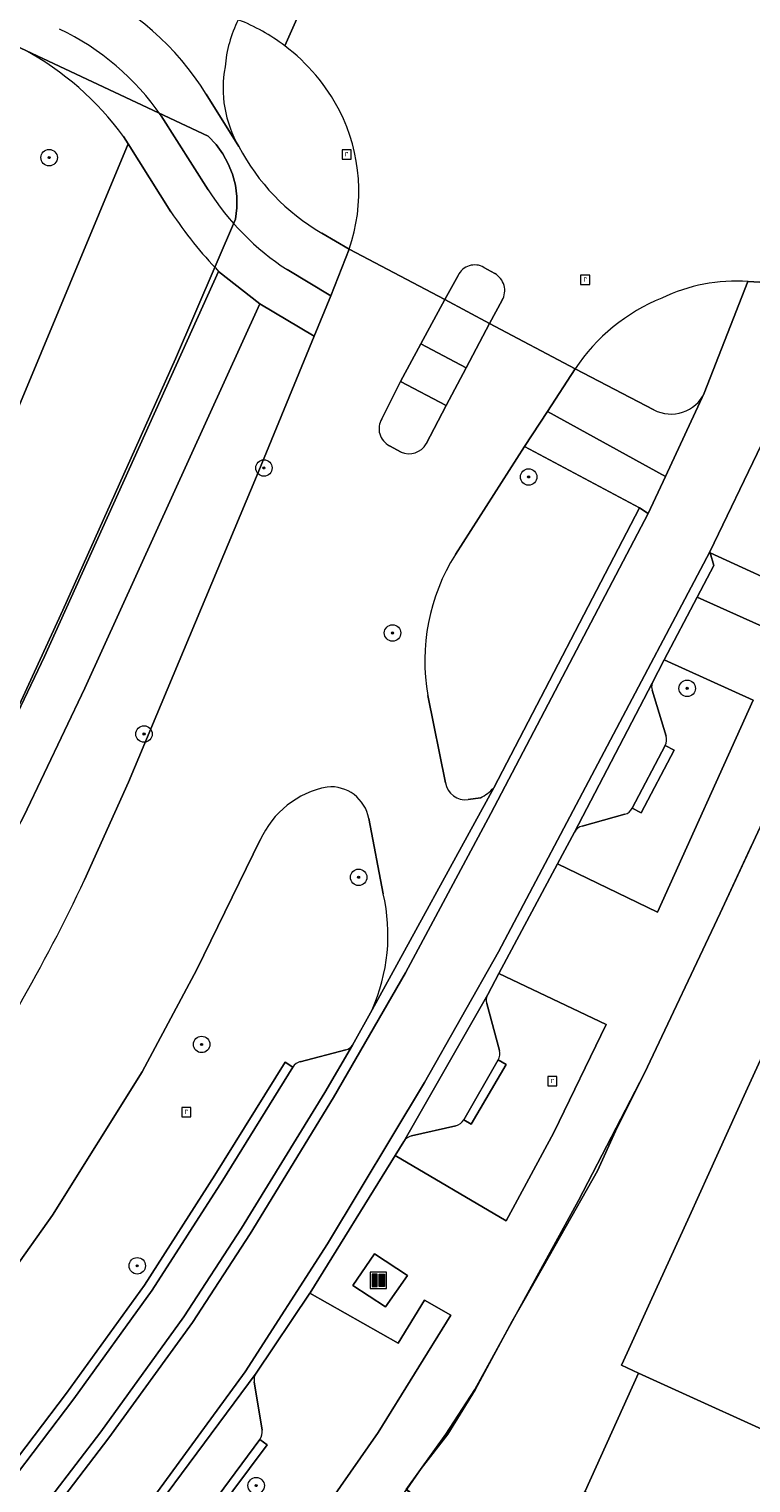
# Model space of a CAD drawing. Header units: metres. Extents: x 207466 to 209466, y 475780 to 477780.
# Tile 60 of 189: x 208276 to 208311, y 476273 to 476344. Entities that reach past the tile are written whole.
import ezdxf

# ---------------------------------------------------------------- set-up
doc = ezdxf.new("R2010")
doc.units = ezdxf.units.M
doc.layers.get('0').update_dxf_attribs({"color": 253, "linetype": 'CONTINUOUS'})
for name, color, linetype, lineweight, true_color in [('B-RO-GR-BEPLANTING_CULTUUR_BODEMBEDEKKER-GV', 7, 'CONTINUOUS', 0, 0x6d8a47), ('B-RO-GR-BOOM-S', 7, 'CONTINUOUS', 0, 0x6d8a47), ('B-RO-OG-BEBOUWING-GV', 7, 'CONTINUOUS', 0, 0xa50000)]:
    doc.layers.add(name, color=color, linetype=linetype, lineweight=lineweight, true_color=true_color)
for name, color, linetype, lineweight in [('B-RO-IE-MEUBILAIR_WEGMEUBILAIR-S', 253, 'CONTINUOUS', 0), ('B-RO-OG-TERREIN_CULTUURSCHEIDING-GV', 253, 'CONTINUOUS', 0), ('B-RO-OG-TERREIN_ERF-GV', 253, 'CONTINUOUS', 0), ('B-RO-RI-GWA_RIOOLPUT-S', 253, 'CONTINUOUS', 0), ('B-RO-VH-VERHARDING_ASFALT-GV', 253, 'CONTINUOUS', 0), ('B-RO-VH-VERHARDING_BETON-GV', 253, 'CONTINUOUS', 0), ('B-RO-VH-VERHARDING_BETONSTRAATSTEEN-GV', 253, 'CONTINUOUS', 0), ('B-RO-VH-VERHARDING_TEGEL-GV', 253, 'CONTINUOUS', 0), ('B-WE-KG-GRENS_PERCEEL-GV', 150, 'CONTINUOUS', 18)]:
    doc.layers.add(name, color=color, linetype=linetype, lineweight=lineweight)
doc.styles.add('NLCS-ISO', font='NLCS-ISO.ttf')

# ---------------------------------------------------------------- blocks, each defined once
blk = doc.blocks.new('SIE-WEG_AFVAL_APART_PLAATS-SO1')
at = {"linetype": 'Continuous'}
for points in [[(-1.5, -1.5), (-0.25, -1.5), (-0.25, 1.5), (-1.5, 1.5)], [(1.5, 1.5), (0.25, 1.5), (0.25, -1.5), (1.5, -1.5)]]:
    blk.add_hatch(color=0, dxfattribs=at).paths.add_polyline_path(points)
h = blk.add_hatch(color=0, dxfattribs=at)
h.paths.add_polyline_path([(-1.5, -1.5), (-0.25, -1.5), (-0.25, 1.5), (-1.5, 1.5)])
h.paths.add_polyline_path([(1.5, 1.5), (0.25, 1.5), (0.25, -1.5), (1.5, -1.5)])
at = {"color": 0, "linetype": 'ByBlock', "lineweight": -2, "flags": 128}
for points in [[(-2, -2), (2, -2), (2, 2), (-2, 2), (-2, -2)], [(-1.5, -1.5), (-0.25, -1.5), (-0.25, 1.5), (-1.5, 1.5), (-1.5, -1.5)]]:
    blk.add_lwpolyline(points, dxfattribs=at)
at = {"color": 0, "linetype": 'ByBlock', "lineweight": -2, "extrusion": (0, 0, -1), "flags": 128}
blk.add_lwpolyline([(-1.5, -1.5), (-0.25, -1.5), (-0.25, 1.5), (-1.5, 1.5), (-1.5, -1.5)], dxfattribs=at)
blk = doc.blocks.new('SRI-PUT_INSPECTIEPUT_RIOOLPUT-SO1')
at = {"color": 0, "linetype": 'ByBlock', "lineweight": -2, "flags": 128}
blk.add_lwpolyline([(-1.125, -1.125), (1.125, -1.125), (1.125, 1.125), (-1.125, 1.125), (-1.125, -1.125)], dxfattribs=at)
at = {"color": 0, "linetype": 'ByBlock', "lineweight": -2, "insert": (0, 0.2828), "char_height": 1.5, "attachment_point": 5, "line_spacing_factor": 0.8, "style": 'NLCS-ISO'}
blk.add_mtext('{\\C0;r}', dxfattribs=at)
blk = doc.blocks.new('SGR-BOOM_01-SO1')
at = {"linetype": 'Continuous'}
h = blk.add_hatch(color=0, dxfattribs=at)
edge = h.paths.add_edge_path()
edge.add_arc((0, 0), 0.25, 0, 360)
at = {"color": 0, "linetype": 'ByBlock', "lineweight": -2}
for radius in [2, 0.25]:
    blk.add_circle((0, 0), radius, dxfattribs=at)

msp = doc.modelspace()

# ---------------------------------------------------------------- linework, layer by layer
at = {"layer": 'B-RO-GR-BEPLANTING_CULTUUR_BODEMBEDEKKER-GV', "flags": 128}
msp.add_lwpolyline([(208239.358, 476277.154), (208247.332, 476271.234), (208258.138, 476283.607), (208259.001, 476284.707), (208255.669, 476291.236), (208265.419, 476305.677), (208274.725, 476324.863), (208280.372, 476338.414), (208280.142, 476338.779)], dxfattribs=at)
at = {"layer": 'B-RO-GR-BEPLANTING_CULTUUR_BODEMBEDEKKER-GV'}
msp.add_arc((208268.363, 476330.167), 14.591, 36.17154, 61.50715, dxfattribs=at)
at = {"layer": 'B-RO-OG-BEBOUWING-GV', "flags": 128}
msp.add_lwpolyline([(208321.007, 476291.191), (208311.826, 476295.372), (208310.419, 476292.283), (208308.612, 476288.315), (208307.665, 476286.237), (208305.759, 476282.051), (208304.635, 476279.585), (208304.359, 476278.978), (208305.199, 476278.595), (208313.54, 476274.796), (208316.452, 476281.19), (208321.007, 476291.191)], dxfattribs=at)
at = {"layer": 'B-RO-OG-TERREIN_CULTUURSCHEIDING-GV', "flags": 128}
for points in [[(208284.17, 476340.84), (208285.753, 476338.293)], [(208282.454, 476335.109), (208280.372, 476338.414), (208274.725, 476324.863), (208265.419, 476305.677), (208255.669, 476291.236), (208259.001, 476284.707)], [(208259.001, 476284.707), (208261.67, 476288.106), (208265.523, 476293.574), (208268.772, 476298.734), (208272.835, 476306.22), (208276.307, 476313.476), (208284.773, 476332.213)], [(208278.255, 476302.601), (208280.386, 476307.348), (208286.614, 476322.234), (208289.417, 476329.055), (208286.774, 476330.632), (208278.267, 476311.932), (208275.295, 476305.707), (208271.972, 476299.434), (208268.158, 476293.143), (208264.044, 476287.176), (208260.565, 476282.712), (208255.471, 476276.789), (208249.405, 476269.892), (208254.168, 476270.431), (208254.743, 476269.995), (208258.565, 476274.358), (208264.93, 476281.878)], [(208305.238, 476320.703), (208299.65, 476323.683), (208296.285, 476318.431)], [(208298.148, 476307.086), (208305.238, 476320.703)], [(208308.675, 476318.515), (208308.856, 476317.901), (208308.048, 476316.364), (208312.191, 476314.49), (208313.129, 476316.472), (208308.675, 476318.515)], [(208302.083, 476304.924), (208301.26, 476303.384), (208306.121, 476301.035), (208310.766, 476311.34), (208306.438, 476313.305)], [(208306.438, 476313.305), (208305.853, 476312.166)], [(208305.855, 476311.825), (208306.533, 476309.591)], [(208294.95, 476311.57), (208295.798, 476307.325)], [(208306.49, 476309.138), (208306.921, 476308.911), (208305.318, 476305.866), (208304.89, 476306.091)], [(208296.907, 476306.506), (208297.504, 476306.598)], [(208292.781, 476301.928), (208292.076, 476305.584)], [(208304.519, 476305.791), (208302.452, 476305.219)], [(208286.796, 476304.542), (208283.712, 476298.239), (208281.057, 476293.258), (208276.696, 476286.279), (208272.981, 476281.066), (208269.445, 476276.717), (208272.535, 476274.09), (208268.408, 476269.244), (208266.773, 476270.573), (208261.438, 476264.312), (208266.211, 476260.215)], [(208293.777, 476289.868), (208293.359, 476289.192), (208298.752, 476286.013), (208301.072, 476290.303), (208303.617, 476295.569), (208298.405, 476298.046)], [(208298.405, 476298.046), (208297.858, 476297.024)], [(208291.284, 476294.55), (208292.231, 476296.271)], [(208297.808, 476296.584), (208298.43, 476294.296)], [(208288.742, 476293.753), (208290.954, 476294.329)], [(208266.319, 476263.413), (208265.98, 476263.709), (208268.872, 476267.018), (208271.899, 476270.552), (208274.222, 476273.47), (208277.375, 476277.618), (208281.169, 476282.881), (208284.591, 476288.23), (208288.001, 476293.726), (208288.383, 476293.489)], [(208298.371, 476293.839), (208298.751, 476293.619), (208297.06, 476290.705), (208296.691, 476290.919)], [(208296.306, 476290.634), (208294.152, 476290.137)], [(208278.643, 476267.856), (208277.582, 476266.608), (208282.603, 476262.376), (208285.285, 476265.704), (208288.015, 476269.214), (208292.533, 476275.709), (208296.068, 476281.413), (208294.777, 476282.144), (208293.497, 476280.054), (208289.21, 476282.486)], [(208289.21, 476282.486), (208286.596, 476278.6)], [(208286.501, 476278.169), (208286.884, 476275.824)], [(208286.775, 476275.371), (208287.138, 476275.099), (208282.074, 476268.327), (208281.752, 476268.567)]]:
    msp.add_lwpolyline(points, dxfattribs=at)
at = {"layer": 'B-RO-OG-TERREIN_CULTUURSCHEIDING-GV'}
for centre, radius, start, end in [((208272.627, 476333.694), 13.576, 31.7623, 65.90777), ((208291.313, 476341.66), 6.248, 153.42002, 175.3771), ((208290.573, 476341.116), 5.586, 169.19097, 210.36195), ((208299.528, 476346.405), 20.472, 213.48745, 223.88523), ((208304.5, 476313.272), 9.7, 147.87157, 190.1066), ((208306.423, 476311.999), 0.594, 163.65574, 197.01635), ((208305.958, 476309.417), 0.601, 332.33258, 16.82257), ((208290.899, 476302.704), 4.496, 100.91601, 155.8731), ((208290.227, 476305.249), 1.879, 10.27618, 95.47942), ((208296.788, 476307.505), 1.006, 190.32707, 276.78096), ((208296.724, 476308.296), 1.869, 294.66688, 319.6402), ((208304.358, 476306.37), 0.601, 285.58076, 332.339), ((208302.613, 476304.639), 0.601, 105.51461, 151.76713), ((208196.285, 476341.454), 90.712, 325.88858, 334.63912), ((208284.038, 476299.923), 8.97, 335.97595, 12.91783), ((208298.388, 476296.741), 0.601, 151.89041, 195.14344), ((208290.808, 476294.904), 0.593, 284.23569, 323.38451), ((208297.849, 476294.139), 0.602, 330.14501, 15.14228), ((208288.889, 476293.177), 0.595, 104.3277, 148.33205), ((208296.173, 476291.216), 0.597, 282.87931, 330.1428), ((208294.289, 476289.55), 0.603, 103.14348, 148.16279), ((208287.086, 476278.266), 0.593, 145.73326, 189.40626), ((208286.302, 476275.724), 0.59, 323.23456, 9.70701)]:
    msp.add_arc(centre, radius, start, end, dxfattribs=at)
at = {"layer": 'B-RO-OG-TERREIN_ERF-GV', "flags": 128}
msp.add_lwpolyline([(208310.727, 476304.344), (208309.163, 476300.978), (208305.483, 476293.196), (208304.073, 476290.367), (208303.198, 476288.445), (208301.399, 476285.258), (208299.611, 476282.117), (208299.055, 476281.125), (208297.24, 476277.788), (208295.919, 476275.625), (208294.624, 476273.953), (208293.92, 476272.948), (208298.821, 476268.578), (208302.595, 476272.844), (208305.199, 476278.595), (208304.359, 476278.978), (208304.635, 476279.585), (208305.759, 476282.051), (208307.665, 476286.237), (208308.612, 476288.315), (208310.419, 476292.283), (208311.826, 476295.372)], dxfattribs=at)
at = {"layer": 'B-RO-VH-VERHARDING_ASFALT-GV', "flags": 128}
for points in [[(208287.986, 476343.191), (208290.956, 476349.887)], [(208290.956, 476349.887), (208287.986, 476343.191)], [(208310.517, 476331.722), (208311.963, 476331.634), (208312.675, 476331.498), (208314.051, 476331.044), (208316.4, 476330.102), (208319.106, 476335.437), (208316.202, 476336.618), (208314.58, 476338.414), (208313.685, 476339.758), (208312.767, 476341.084)], [(208292.704, 476325.039), (208293.619, 476326.855), (208294.604, 476328.681), (208295.771, 476330.845), (208291.121, 476333.287), (208290.226, 476331.022), (208289.417, 476329.055), (208286.614, 476322.234), (208280.386, 476307.348), (208278.255, 476302.601)], [(208291.121, 476333.287), (208295.771, 476330.845), (208296.415, 476332.017)], [(208297.672, 476332.407), (208298.199, 476332.107)], [(208311.963, 476331.634), (208310.517, 476331.722), (208308.393, 476326.283), (208306.5, 476322.227), (208305.659, 476320.424), (208298.016, 476305.823), (208293.862, 476298.084), (208290.366, 476292.004), (208286.302, 476285.379), (208283.5, 476281.058), (208279.436, 476275.444), (208275.783, 476270.655)], [(208298.558, 476330.806), (208297.946, 476329.679), (208302.114, 476327.465)], [(208296.285, 476318.431), (208299.65, 476323.683), (208300.764, 476325.392), (208302.114, 476327.465), (208297.946, 476329.679), (208296.806, 476327.518), (208295.838, 476325.682), (208294.867, 476323.814)], [(208293.643, 476323.411), (208293.081, 476323.724)], [(208308.658, 476318.571), (208311.166, 476323.791)], [(208281.489, 476272.399), (208286.065, 476278.66), (208290.068, 476284.892), (208294.792, 476292.737), (208298.383, 476299.097), (208308.658, 476318.571)], [(208295.798, 476307.325), (208294.95, 476311.57)], [(208292.231, 476296.271), (208298.148, 476307.086)], [(208297.504, 476306.598), (208296.907, 476306.506)], [(208292.076, 476305.584), (208292.781, 476301.928)], [(208263.808, 476270.088), (208269.434, 476276.705), (208269.445, 476276.717), (208272.981, 476281.066), (208276.696, 476286.279), (208281.057, 476293.258), (208283.712, 476298.239), (208286.796, 476304.542)]]:
    msp.add_lwpolyline(points, dxfattribs=at)
at = {"layer": 'B-RO-VH-VERHARDING_ASFALT-GV'}
for centre, radius, start, end in [((208282.301, 476335.686), 9.415, 52.85704, 68.66846), ((208282.307, 476335.684), 9.412, 27.55714, 52.89275), ((208282.905, 476336.109), 8.687, 341.04522, 26.90165), ((208297.226, 476331.625), 0.901, 60.28655, 154.18777), ((208297.739, 476331.28), 0.947, 329.95903, 60.89376), ((208309.961, 476323.333), 8.407, 86.20633, 115.58604), ((208309.767, 476322.416), 9.168, 112.01638, 146.58759), ((208293.51, 476324.559), 0.938, 149.2009, 242.79344), ((208294.02, 476324.326), 0.989, 247.58486, 328.86323), ((208304.5, 476313.272), 9.7, 147.87157, 190.1066), ((208290.899, 476302.704), 4.496, 100.91601, 155.8731), ((208290.227, 476305.249), 1.879, 10.27618, 95.47942), ((208296.788, 476307.505), 1.006, 190.32707, 276.78096), ((208296.724, 476308.296), 1.869, 294.66688, 319.6402), ((208196.285, 476341.454), 90.712, 325.88858, 334.63912), ((208284.038, 476299.923), 8.97, 335.97595, 12.91783)]:
    msp.add_arc(centre, radius, start, end, dxfattribs=at)
at = {"layer": 'B-RO-VH-VERHARDING_BETON-GV', "flags": 128}
msp.add_lwpolyline([(208292.351, 476284.404), (208291.302, 476282.868), (208292.885, 476281.821), (208293.958, 476283.351), (208292.351, 476284.404)], dxfattribs=at)
at = {"layer": 'B-RO-VH-VERHARDING_BETONSTRAATSTEEN-GV', "flags": 128}
for points in [[(208289.788, 476334.076), (208291.121, 476333.287)], [(208298.199, 476332.107), (208297.672, 476332.407)], [(208296.415, 476332.017), (208295.771, 476330.845), (208297.946, 476329.679), (208298.558, 476330.806)], [(208308.393, 476326.283), (208310.517, 476331.722)], [(208302.114, 476327.465), (208305.939, 476325.474)], [(208295.838, 476325.682), (208293.619, 476326.855), (208292.704, 476325.039)], [(208294.867, 476323.814), (208295.838, 476325.682)], [(208293.081, 476323.724), (208293.643, 476323.411)], [(208221.802, 476210.197), (208221.138, 476209.489), (208220.931, 476209.268), (208221.32, 476208.899), (208231.842, 476220.662), (208232.253, 476221.125), (208256.153, 476248.063), (208268.223, 476261.78), (208275.783, 476270.655), (208279.436, 476275.444), (208283.5, 476281.058), (208286.302, 476285.379), (208290.366, 476292.004), (208293.862, 476298.084), (208298.016, 476305.823), (208305.659, 476320.424)], [(208305.659, 476320.424), (208305.238, 476320.703), (208298.148, 476307.086), (208292.231, 476296.271), (208291.284, 476294.55), (208289.936, 476292.259), (208285.879, 476285.646), (208283.087, 476281.341), (208279.035, 476275.742), (208275.394, 476270.969), (208266.211, 476260.215), (208265.07, 476258.983), (208263.497, 476257.208), (208262.374, 476255.919)], [(208278.643, 476267.856), (208286.596, 476278.6), (208289.21, 476282.486), (208289.219, 476282.5), (208293.359, 476289.192), (208293.777, 476289.868), (208297.858, 476297.024), (208298.405, 476298.046), (208301.26, 476303.384), (208302.083, 476304.924), (208305.853, 476312.166), (208306.438, 476313.305), (208308.048, 476316.364), (208308.856, 476317.901), (208308.675, 476318.515), (208308.658, 476318.571), (208298.383, 476299.097), (208294.792, 476292.737), (208290.068, 476284.892), (208286.065, 476278.66), (208281.489, 476272.399)], [(208305.853, 476312.166), (208302.083, 476304.924)], [(208306.533, 476309.591), (208305.855, 476311.825)], [(208304.89, 476306.091), (208306.49, 476309.138)], [(208302.452, 476305.219), (208304.519, 476305.791)], [(208297.858, 476297.024), (208293.777, 476289.868)], [(208298.43, 476294.296), (208297.808, 476296.584)], [(208266.211, 476260.215), (208275.394, 476270.969), (208279.035, 476275.742), (208283.087, 476281.341), (208285.879, 476285.646), (208289.936, 476292.259), (208291.284, 476294.55)], [(208290.954, 476294.329), (208288.742, 476293.753)], [(208288.383, 476293.489), (208284.972, 476287.99), (208281.541, 476282.628), (208277.737, 476277.35), (208274.577, 476273.194), (208272.246, 476270.265), (208269.212, 476266.724), (208266.319, 476263.413)], [(208296.691, 476290.919), (208298.371, 476293.839)], [(208294.152, 476290.137), (208296.306, 476290.634)], [(208286.596, 476278.6), (208278.643, 476267.856)], [(208313.54, 476274.796), (208305.199, 476278.595), (208302.595, 476272.844), (208304.825, 476270.84), (208307.056, 476268.834), (208309.287, 476266.828), (208311.555, 476264.789)], [(208286.884, 476275.824), (208286.501, 476278.169)], [(208281.752, 476268.567), (208286.775, 476275.371)]]:
    msp.add_lwpolyline(points, dxfattribs=at)
at = {"layer": 'B-RO-VH-VERHARDING_BETONSTRAATSTEEN-GV'}
for centre, radius, start, end in [((208291.313, 476341.66), 6.248, 153.42002, 175.3771), ((208282.301, 476335.686), 9.415, 52.85704, 68.66846), ((208282.307, 476335.684), 9.412, 27.55714, 52.89275), ((208290.573, 476341.116), 5.586, 169.19097, 210.36195), ((208282.905, 476336.109), 8.687, 341.04522, 26.90165), ((208295.019, 476343.12), 10.447, 207.51644, 239.95663), ((208297.226, 476331.625), 0.901, 60.28655, 154.18777), ((208297.739, 476331.28), 0.947, 329.95903, 60.89376), ((208309.961, 476323.333), 8.407, 86.20633, 115.58604), ((208309.767, 476322.416), 9.168, 112.01638, 146.58759), ((208306.776, 476327.061), 1.794, 242.19464, 334.29661), ((208293.51, 476324.559), 0.938, 149.2009, 242.79344), ((208294.02, 476324.326), 0.989, 247.58486, 328.86323), ((208306.423, 476311.999), 0.594, 163.65574, 197.01635), ((208305.958, 476309.417), 0.601, 332.33258, 16.82257), ((208304.358, 476306.37), 0.601, 285.58076, 332.339), ((208302.613, 476304.639), 0.601, 105.51461, 151.76713), ((208298.388, 476296.741), 0.601, 151.89041, 195.14344), ((208290.808, 476294.904), 0.593, 284.23569, 323.38451), ((208297.849, 476294.139), 0.602, 330.14501, 15.14228), ((208288.889, 476293.177), 0.595, 104.3277, 148.33205), ((208296.173, 476291.216), 0.597, 282.87931, 330.1428), ((208294.289, 476289.55), 0.603, 103.14348, 148.16279), ((208287.086, 476278.266), 0.593, 145.73326, 189.40626), ((208286.302, 476275.724), 0.59, 323.23456, 9.70701)]:
    msp.add_arc(centre, radius, start, end, dxfattribs=at)
at = {"layer": 'B-RO-VH-VERHARDING_TEGEL-GV', "flags": 128}
for points in [[(208285.753, 476338.293), (208284.17, 476340.84)], [(208281.982, 476339.788), (208284.264, 476336.181)], [(208284.264, 476336.181), (208281.982, 476339.788)], [(208280.142, 476338.779), (208280.372, 476338.414), (208282.454, 476335.109)], [(208288.102, 476332.296), (208290.226, 476331.022), (208291.121, 476333.287), (208289.788, 476334.076)], [(208249.405, 476269.892), (208255.471, 476276.789), (208260.565, 476282.712), (208264.044, 476287.176), (208268.158, 476293.143), (208271.972, 476299.434), (208275.295, 476305.707), (208278.267, 476311.932), (208286.774, 476330.632), (208284.773, 476332.213), (208276.307, 476313.476), (208272.835, 476306.22), (208268.772, 476298.734), (208265.523, 476293.574), (208261.67, 476288.106), (208259.001, 476284.707), (208258.138, 476283.607), (208247.332, 476271.234)], [(208284.773, 476332.213), (208286.774, 476330.632), (208289.417, 476329.055), (208290.226, 476331.022), (208288.102, 476332.296)], [(208297.946, 476329.679), (208295.771, 476330.845), (208294.604, 476328.681), (208296.806, 476327.518), (208297.946, 476329.679)], [(208296.806, 476327.518), (208294.604, 476328.681), (208293.619, 476326.855), (208295.838, 476325.682), (208296.806, 476327.518)], [(208302.114, 476327.465), (208300.764, 476325.392), (208306.5, 476322.227), (208308.393, 476326.283)], [(208305.939, 476325.474), (208302.114, 476327.465)], [(208300.764, 476325.392), (208299.65, 476323.683), (208305.238, 476320.703), (208305.659, 476320.424), (208306.5, 476322.227), (208300.764, 476325.392)], [(208311.166, 476323.791), (208308.658, 476318.571), (208308.675, 476318.515), (208313.129, 476316.472)], [(208312.191, 476314.49), (208308.048, 476316.364), (208306.438, 476313.305), (208310.766, 476311.34), (208306.121, 476301.035), (208301.26, 476303.384), (208298.405, 476298.046), (208303.617, 476295.569), (208301.072, 476290.303), (208298.752, 476286.013), (208293.359, 476289.192), (208289.219, 476282.5), (208289.21, 476282.486), (208293.497, 476280.054), (208294.777, 476282.144), (208296.068, 476281.413), (208292.533, 476275.709), (208288.015, 476269.214)], [(208306.49, 476309.138), (208304.89, 476306.091), (208305.318, 476305.866), (208306.921, 476308.911), (208306.49, 476309.138)], [(208280.953, 476256.282), (208282.556, 476258.18), (208284.169, 476256.602), (208286.236, 476259.07), (208285.977, 476259.289), (208285.65, 476259.898), (208285.413, 476260.703), (208285.377, 476261.438), (208286.081, 476262.43), (208286.836, 476263.32), (208290.397, 476267.922), (208293.92, 476272.948), (208294.624, 476273.953), (208295.919, 476275.625), (208297.24, 476277.788), (208299.055, 476281.125), (208299.611, 476282.117), (208301.399, 476285.258), (208303.198, 476288.445), (208304.073, 476290.367), (208305.483, 476293.196), (208309.163, 476300.978), (208310.727, 476304.344)], [(208288.383, 476293.489), (208288.001, 476293.726), (208284.591, 476288.23), (208281.169, 476282.881), (208277.375, 476277.618), (208274.222, 476273.47), (208271.899, 476270.552), (208268.872, 476267.018), (208265.98, 476263.709), (208266.319, 476263.413), (208269.212, 476266.724), (208272.246, 476270.265), (208274.577, 476273.194), (208277.737, 476277.35), (208281.541, 476282.628), (208284.972, 476287.99), (208288.383, 476293.489)], [(208298.371, 476293.839), (208296.691, 476290.919), (208297.06, 476290.705), (208298.751, 476293.619), (208298.371, 476293.839)], [(208292.885, 476281.821), (208291.302, 476282.868), (208292.351, 476284.404), (208293.958, 476283.351), (208292.885, 476281.821)], [(208286.775, 476275.371), (208281.752, 476268.567), (208282.074, 476268.327), (208287.138, 476275.099), (208286.775, 476275.371)]]:
    msp.add_lwpolyline(points, dxfattribs=at)
at = {"layer": 'B-RO-VH-VERHARDING_TEGEL-GV'}
for centre, radius, start, end in [((208272.627, 476333.694), 13.576, 31.7623, 65.90777), ((208271.554, 476332.565), 12.685, 34.70871, 64.38144), ((208271.554, 476332.565), 12.685, 34.70871, 64.38144), ((208268.363, 476330.167), 14.591, 36.17154, 61.50715), ((208295.019, 476343.12), 10.447, 207.51644, 239.95663), ((208295.08, 476343.027), 12.8, 212.33454, 236.9681), ((208295.08, 476343.027), 12.8, 212.33454, 236.9681), ((208299.528, 476346.405), 20.472, 213.48745, 223.88523), ((208306.776, 476327.061), 1.794, 242.19464, 334.29661)]:
    msp.add_arc(centre, radius, start, end, dxfattribs=at)
at = {"layer": 'B-WE-KG-GRENS_PERCEEL-GV'}
for points in [[(208172.457, 476391.472), (208196.637, 476380.084), (208212.067, 476372.817), (208214.29, 476371.77), (208260.122, 476350.148), (208284.268, 476338.784), (208284.646, 476338.382), (208284.971, 476337.935), (208285.239, 476337.452), (208285.444, 476336.94), (208285.584, 476336.406), (208285.656, 476335.858), (208285.66, 476335.306), (208285.596, 476334.758), (208282.68, 476327.953), (208280.73, 476323.602), (208277.198, 476315.72), (208272.951, 476306.516), (208270.77, 476302.094), (208267.339, 476296.66), (208259.948, 476285.453), (208253.482, 476278.257), (208244.123, 476267.82)], [(208244.123, 476267.82), (208253.482, 476278.257), (208259.948, 476285.453), (208267.339, 476296.66), (208270.77, 476302.094), (208272.951, 476306.516), (208277.198, 476315.72), (208280.73, 476323.602), (208282.68, 476327.953), (208285.596, 476334.758), (208285.66, 476335.306), (208285.656, 476335.858), (208285.584, 476336.406), (208285.444, 476336.94), (208285.239, 476337.452), (208284.971, 476337.935), (208284.646, 476338.382), (208284.268, 476338.784), (208260.122, 476350.148), (208214.29, 476371.77), (208212.067, 476372.817), (208196.637, 476380.084), (208172.457, 476391.472)], [(208313.54, 476274.796), (208305.199, 476278.595), (208302.595, 476272.844), (208311.555, 476264.789), (208307.847, 476260.656), (208298.821, 476268.578), (208293.886, 476272.933), (208295.825, 476275.625), (208297.237, 476277.805), (208302.281, 476287.001), (208305.483, 476293.196), (208309.163, 476300.978), (208313.149, 476309.568)], [(208313.149, 476309.568), (208309.163, 476300.978), (208305.483, 476293.196), (208302.281, 476287.001), (208297.237, 476277.805), (208295.825, 476275.625), (208293.886, 476272.933), (208298.821, 476268.578), (208302.595, 476272.844), (208305.199, 476278.595), (208313.54, 476274.796)]]:
    msp.add_lwpolyline(points, dxfattribs=at)

# ---------------------------------------------------------------- block references
at = {"layer": 'B-RO-GR-BOOM-S', "xscale": 0.2, "yscale": 0.2, "zscale": 0.2}
for p in [(208276.528, 476337.747), (208286.975, 476322.645), (208299.848, 476322.207), (208293.23, 476314.615), (208307.56, 476311.92), (208281.144, 476309.698), (208291.58, 476302.725), (208283.945, 476294.592), (208280.814, 476283.819), (208286.597, 476273.121)]:
    msp.add_blockref('SGR-BOOM_01-SO1', p, dxfattribs=at)
at = {"layer": 'B-RO-IE-MEUBILAIR_WEGMEUBILAIR-S', "xscale": 0.2, "yscale": 0.2, "zscale": 0.2}
msp.add_blockref('SIE-WEG_AFVAL_APART_PLAATS-SO1', (208292.534, 476283.11), dxfattribs=at)
at = {"layer": 'B-RO-RI-GWA_RIOOLPUT-S', "xscale": 0.2, "yscale": 0.2, "zscale": 0.2}
for p in [(208291, 476337.9), (208302.6, 476331.8), (208301, 476292.8), (208283.2, 476291.3)]:
    msp.add_blockref('SRI-PUT_INSPECTIEPUT_RIOOLPUT-SO1', p, dxfattribs=at)

doc.saveas('drawing.dxf')
